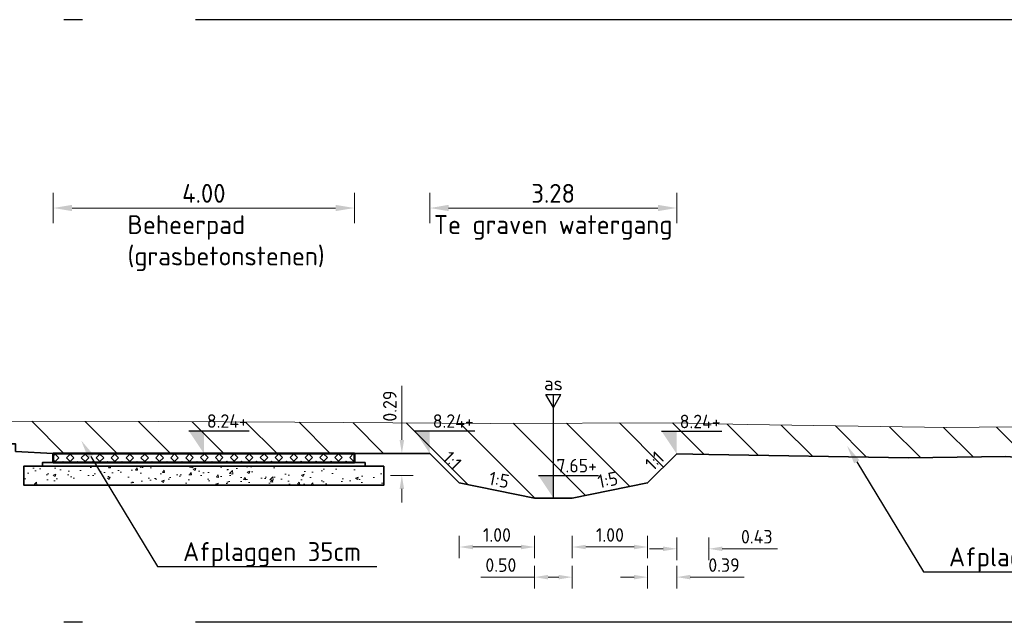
# Model space of a CAD drawing. Header units: metres. Extents: x 199581 to 207779, y 462378 to 466293.
# Tile 93 of 134: x 207303.58 to 207316.65, y 466069.59 to 466077.59. Entities that reach past the tile are written whole.
import ezdxf
from ezdxf import colors
from ezdxf.entities.mleader import LeaderData, LeaderLine
from ezdxf.enums import TextEntityAlignment as Align
from ezdxf.math import Vec2, Vec3

# ---------------------------------------------------------------- set-up
doc = ezdxf.new("R2010")
doc.units = ezdxf.units.M
doc.linetypes.add('AL-NAP_LIJN', pattern=[15.25, 12, -1.5, 0.25, -1.5])
doc.layers.get('0').update_dxf_attribs({"lineweight": 25})
for name, color, linetype, lineweight in [('B-WE-GR-MAAIVELD-G-GRIJS', 253, 'GW-MAAIVELD', 13), ('N-WA-VH-VERHARDING_FUNDERING-AD', 252, 'Continuous', 18), ('N-WA-VH-VERHARDING_FUNDERING_GRANULAAT_MENG-GD', 251, 'Continuous', 35), ('N-WA-VH-VERHARDING_FUNDERING_ZAND-GD', 251, 'Continuous', 35), ('N-WE-AM-AS-SD', 10, 'Continuous', 25), ('N-WE-GW-MAAIVELD-GD', 90, 'GW-MAAIVELD', 35), ('N-WE-GW-ONTGRAVING-WERK-AD', 253, 'Continuous', 18), ('N-WE-VH-VERHARDING_GRASBETONSTEEN-GD', 7, 'Continuous', 50), ('X-XX-AL-M', 7, 'Continuous', 18), ('X-XX-AL-NAP-GD', 253, 'AL-NAP_LIJN', 25), ('X-XX-AL-PEILMAAT-SD', 7, 'Continuous', 25), ('X-XX-AL-REFERENTIE-T25', 7, 'Continuous', 25), ('X-XX-AL-T18', 10, 'Continuous', 18)]:
    doc.layers.add(name, color=color, linetype=linetype, lineweight=lineweight)
doc.layers.add('N-WE-VH-VERHARDING_GRASBETONSTEEN-AD', color=72, linetype='Continuous', lineweight=18, transparency=0.3)
doc.styles.add('NLCS-ISO', font='NLCS-ISO.ttf')
doc.styles.add('NLCS-ISO-M100-T18', font='NLCS-ISO.ttf', dxfattribs={"height": 0.18})
doc.styles.add('NLCS-ISO-M100-T25', font='NLCS-ISO.ttf', dxfattribs={"height": 0.25})
doc.styles.add('NLCS-ISO-M50-T18', font='isocpeur.ttf', dxfattribs={"height": 0.09})
doc.linetypes.add('GW-MAAIVELD', pattern='A,12,[40,NLCS.SHX,S=1,R=0,X=0,Y=-0.5],12', length=24)
doc.dimstyles.new('NLCS-M100-T18-PIJL_L2_H1', dxfattribs={"dimscale": 0.1, "dimtxt": 2.5, "dimasz": 1.8, "dimexe": 2, "dimexo": 2, "dimgap": 0.7, "dimtad": 1, "dimzin": 0, "dimdsep": 46, "dimtxsty": 'NLCS-ISO-M100-T18', "dimcen": 0, "dimdle": 2, "dimclrd": 256, "dimclre": 256, "dimclrt": 10, "dimadec": 1, "dimazin": 0, "dimtfac": 1, "dimtdec": 3, "dimtofl": 0, "dimtmove": 0, "dimatfit": 3, "dimfxl": 2, "dimfxlon": 1, "dimtfillclr": 256, "dimtolj": 1, "dimtzin": 0, "dimlwd": -1, "dimlwe": -1, "dimarcsym": 0})
doc.dimstyles.new('NLCS-M100-T25-PIJL_L2_H1', dxfattribs={"dimscale": 0.1, "dimtxt": 2.5, "dimasz": 2.5, "dimexe": 2, "dimexo": 2, "dimgap": 0.7, "dimtad": 1, "dimzin": 0, "dimdsep": 46, "dimtxsty": 'NLCS-ISO-M100-T25', "dimcen": 0, "dimdle": 2, "dimclrd": 256, "dimclre": 256, "dimclrt": 256, "dimadec": 1, "dimazin": 0, "dimtfac": 1, "dimtdec": 3, "dimtofl": 0, "dimtmove": 0, "dimatfit": 3, "dimfxl": 2, "dimfxlon": 1, "dimtfillclr": 256, "dimtolj": 1, "dimtzin": 0, "dimlwd": -1, "dimlwe": -1, "dimarcsym": 0})

# ---------------------------------------------------------------- blocks, each defined once
blk = doc.blocks.new('SAM-AS-D')
for p, q in [((0, 3), (-0.25, 3.433)), ((0.25, 3.433), (-0.25, 3.433)), ((0, 0), (0, 3.433)), ((0, 3), (0.25, 3.433))]:
    blk.add_line(p, q)
blk = doc.blocks.new('SAL-PEILMAAT_INFRACAD_H01-SOD')
blk.add_line((-2, 3), (6, 3))
blk.add_solid([(-2, 3), (0, 3), (0, 0)])
at = {"style": 'NLCS-ISO'}
blk.add_attdef('...', (0.4, 3.4), '', height=1.8, dxfattribs=at)
blk = doc.blocks.new('*D101')
at = {"layer": 'X-XX-AL-M', "transparency": 16777216}
for p, q in [((207309.019, 466074.89), (207309.019, 466075.29)), ((207312.297, 466074.89), (207312.297, 466075.29)), ((207309.269, 466075.09), (207312.047, 466075.09))]:
    blk.add_line(p, q, dxfattribs=at)
for points in [[(207309.269, 466075.132), (207309.269, 466075.049), (207309.019, 466075.09)], [(207312.047, 466075.132), (207312.047, 466075.049), (207312.297, 466075.09)]]:
    blk.add_solid(points, dxfattribs=at)
at = {"layer": 'X-XX-AL-M', "transparency": 16777216, "insert": (207310.658, 466075.285), "char_height": 0.25, "attachment_point": 5, "style": 'NLCS-ISO-M100-T25'}
blk.add_mtext('\\A1;3.28', dxfattribs=at)
blk = doc.blocks.new('*D102')
at = {"layer": 'X-XX-AL-M', "transparency": 16777216}
for p, q in [((207310.911, 466070.74), (207310.911, 466070.44)), ((207311.911, 466070.74), (207311.911, 466070.44)), ((207311.091, 466070.59), (207311.731, 466070.59))]:
    blk.add_line(p, q, dxfattribs=at)
for points in [[(207311.091, 466070.62), (207311.091, 466070.56), (207310.911, 466070.59)], [(207311.731, 466070.62), (207311.731, 466070.56), (207311.911, 466070.59)]]:
    blk.add_solid(points, dxfattribs=at)
at = {"layer": 'X-XX-AL-M', "transparency": 16777216, "insert": (207311.411, 466070.75), "char_height": 0.18, "attachment_point": 5, "style": 'NLCS-ISO-M100-T18'}
blk.add_mtext('\\A1;1.00', dxfattribs=at)
blk = doc.blocks.new('*D103')
at = {"layer": 'X-XX-AL-M', "transparency": 16777216}
for p, q in [((207310.411, 466070.34), (207310.411, 466070.04)), ((207310.911, 466070.34), (207310.911, 466070.04)), ((207310.411, 466070.19), (207309.695, 466070.19)), ((207310.731, 466070.19), (207310.591, 466070.19))]:
    blk.add_line(p, q, dxfattribs=at)
for points in [[(207310.591, 466070.22), (207310.591, 466070.16), (207310.411, 466070.19)], [(207310.731, 466070.22), (207310.731, 466070.16), (207310.911, 466070.19)]]:
    blk.add_solid(points, dxfattribs=at)
at = {"layer": 'X-XX-AL-M', "transparency": 16777216, "insert": (207309.963, 466070.35), "char_height": 0.18, "attachment_point": 5, "style": 'NLCS-ISO-M100-T18'}
blk.add_mtext('\\A1;0.50', dxfattribs=at)
blk = doc.blocks.new('*D104')
at = {"layer": 'X-XX-AL-M', "transparency": 16777216}
for p, q in [((207311.911, 466070.34), (207311.911, 466070.04)), ((207312.297, 466070.34), (207312.297, 466070.04)), ((207311.731, 466070.19), (207311.551, 466070.19)), ((207312.477, 466070.19), (207313.193, 466070.19))]:
    blk.add_line(p, q, dxfattribs=at)
for points in [[(207311.731, 466070.22), (207311.731, 466070.16), (207311.911, 466070.19)], [(207312.477, 466070.22), (207312.477, 466070.16), (207312.297, 466070.19)]]:
    blk.add_solid(points, dxfattribs=at)
at = {"layer": 'X-XX-AL-M', "transparency": 16777216, "insert": (207312.925, 466070.35), "char_height": 0.18, "attachment_point": 5, "style": 'NLCS-ISO-M100-T18'}
blk.add_mtext('\\A1;0.39', dxfattribs=at)
blk = doc.blocks.new('*D105')
at = {"layer": 'X-XX-AL-M', "transparency": 16777216}
for p, q in [((207309.411, 466070.74), (207309.411, 466070.44)), ((207310.411, 466070.74), (207310.411, 466070.44)), ((207310.231, 466070.59), (207309.591, 466070.59))]:
    blk.add_line(p, q, dxfattribs=at)
for points in [[(207309.591, 466070.62), (207309.591, 466070.56), (207309.411, 466070.59)], [(207310.231, 466070.62), (207310.231, 466070.56), (207310.411, 466070.59)]]:
    blk.add_solid(points, dxfattribs=at)
at = {"layer": 'X-XX-AL-M', "transparency": 16777216, "insert": (207309.911, 466070.75), "char_height": 0.18, "attachment_point": 5, "style": 'NLCS-ISO-M100-T18'}
blk.add_mtext('\\A1;1.00', dxfattribs=at)
blk = doc.blocks.new('*D106')
at = {"layer": 'X-XX-AL-M', "transparency": 16777216}
for p, q in [((207312.297, 466070.716), (207312.297, 466070.416)), ((207312.723, 466070.716), (207312.723, 466070.416)), ((207312.117, 466070.566), (207311.937, 466070.566)), ((207312.903, 466070.566), (207313.637, 466070.566))]:
    blk.add_line(p, q, dxfattribs=at)
for points in [[(207312.117, 466070.596), (207312.117, 466070.536), (207312.297, 466070.566)], [(207312.903, 466070.596), (207312.903, 466070.536), (207312.723, 466070.566)]]:
    blk.add_solid(points, dxfattribs=at)
at = {"layer": 'X-XX-AL-M', "transparency": 16777216, "insert": (207313.36, 466070.726), "char_height": 0.18, "attachment_point": 5, "style": 'NLCS-ISO-M100-T18'}
blk.add_mtext('\\A1;0.43', dxfattribs=at)
blk = doc.blocks.new('*D229')
at = {"layer": 'X-XX-AL-M', "transparency": 16777216}
for p, q in [((207308.649, 466072.012), (207308.649, 466072.728)), ((207308.499, 466071.832), (207308.799, 466071.832)), ((207308.799, 466071.54), (207308.499, 466071.54)), ((207308.649, 466071.36), (207308.649, 466071.18))]:
    blk.add_line(p, q, dxfattribs=at)
for points in [[(207308.619, 466072.012), (207308.679, 466072.012), (207308.649, 466071.832)], [(207308.619, 466071.36), (207308.679, 466071.36), (207308.649, 466071.54)]]:
    blk.add_solid(points, dxfattribs=at)
at = {"layer": 'X-XX-AL-M', "transparency": 16777216, "insert": (207308.489, 466072.46), "char_height": 0.18, "attachment_point": 5, "rotation": 90, "style": 'NLCS-ISO-M100-T18'}
blk.add_mtext('\\A1;0.29', dxfattribs=at)
blk = doc.blocks.new('*D284')
at = {"layer": 'X-XX-AL-M', "transparency": 16777216}
for p, q in [((207304.021, 466074.89), (207304.021, 466075.29)), ((207308.019, 466074.89), (207308.019, 466075.29)), ((207304.271, 466075.09), (207307.769, 466075.09))]:
    blk.add_line(p, q, dxfattribs=at)
for points in [[(207304.271, 466075.132), (207304.271, 466075.049), (207304.021, 466075.09)], [(207307.769, 466075.132), (207307.769, 466075.049), (207308.019, 466075.09)]]:
    blk.add_solid(points, dxfattribs=at)
at = {"layer": 'X-XX-AL-M', "transparency": 16777216, "insert": (207306.02, 466075.285), "char_height": 0.25, "attachment_point": 5, "style": 'NLCS-ISO-M100-T25'}
blk.add_mtext('\\A1;4.00', dxfattribs=at)

msp = doc.modelspace()

# ---------------------------------------------------------------- hatches: boundary and pattern name
at = {"layer": 'N-WA-VH-VERHARDING_FUNDERING-AD'}
h = msp.add_hatch(dxfattribs=at)
h.set_pattern_fill('AVH-FUNDERING_GRANULAAT_MENG_01', color=256, scale=0.05, pattern_type=2)
h.set_pattern_definition([(50, (207305.82783, 466071.54822), (0.35863, -0.031376), [0.0375, -0.4125]), (355, (207305.82783, 466071.54822), (-0.069376, 0.376096), [0.03, -0.33]), (100.451, (207305.85772, 466071.5456), (0.289255, 0.34472), [0.03187, -0.35057]), (46.184, (207305.82783, 466071.64822), (0.53362, -0.08276), [0.05625, -0.61875]), (96.636, (207305.8723, 466071.64133), (0.46733, 0.48706), [0.047805, -0.52586]), (351.184, (207305.82783, 466071.6482), (0.46733, 0.48706), [0.045, -0.495]), (21, (207305.87783, 466071.62322), (0.298454, -0.20131), [0.0375, -0.4125]), (326, (207305.87783, 466071.62322), (0.12166, 0.362575), [0.03, -0.33]), (71.451, (207305.9027, 466071.60645), (0.42011, 0.161265), [0.03187, -0.35057]), (37.5, (207305.82783, 466071.54822), (0.00608, 0.166447), [0, -0.326, 0, -0.335, 0, -0.33125]), (7.5, (207305.82783, 466071.54822), (0.131535, 0.197206), [0, -0.191, 0, -0.3185, 0, -0.12625]), (327.5, (207305.71633, 466071.54822), (0.266911, -0.0112774), [0, -0.125, 0, -0.39, 0, -0.5175]), (317.5, (207305.66633, 466071.54822), (0.291593, 0.050052), [0, -0.1625, 0, -0.259, 0, -0.3675])])
h.paths.add_polyline_path([(207303.63, 466071.662), (207303.63, 466071.412), (207308.41, 466071.412), (207308.41, 466071.662)])
at = {"layer": 'N-WE-GW-ONTGRAVING-WERK-AD'}
h = msp.add_hatch(dxfattribs=at)
h.set_pattern_fill('AGW-WERK_ONTGRAVEN-SO', color=256, scale=0.1, pattern_type=2)
h.set_pattern_definition([(135, (-2.5, 0), (-0.3535533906, -0.3535533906), [])])
h.paths.add_polyline_path([(207309.828, 466072.231), (207307.228, 466072.246), (207306.29, 466072.25), (207305.412, 466072.255), (207302.753, 466072.261), (207299.91, 466072.255), (207299.215, 466072.252), (207298.565, 466072.252), (207298.161, 466072.252), (207298.161, 466071.952), (207298.71, 466071.952), (207299.405, 466071.955), (207302.247, 466071.961), (207303.521, 466071.958), (207303.521, 466071.858), (207304.021, 466071.832), (207308.019, 466071.832), (207309.019, 466071.832), (207309.411, 466071.44), (207310.411, 466071.24), (207310.911, 466071.24), (207311.911, 466071.44), (207312.297, 466071.826), (207312.723, 466071.816), (207315.374, 466071.775), (207316.666, 466071.79), (207317.714, 466071.716), (207318.774, 466071.702), (207318.407, 466072.104), (207317.183, 466072.19), (207315.88, 466072.175), (207313.236, 466072.216), (207312.26, 466072.239)])
at = {"layer": 'N-WE-VH-VERHARDING_GRASBETONSTEEN-AD'}
h = msp.add_hatch(dxfattribs=at)
h.set_pattern_fill('AVH-GRASBETONSTEEN_02', color=256, scale=0.1, angle=0.1022, pattern_type=2)
h.set_pattern_definition([(45.102249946, (-5845.43226, 3350.82549), (-0.099171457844, 0.09881812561), [0.07, -0.07]), (135.102249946, (-5845.43226, 3350.82549), (-0.09881812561, -0.099171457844), [0.07, -0.07]), (45.102249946, (-5845.48185, 3350.8749), (-0.099171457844, 0.09881812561), [0.07, -0.07]), (135.102249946, (-5845.38285, 3350.87507), (-0.09881812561, -0.099171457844), [0.07, -0.07])])
h.paths.add_polyline_path([(207308.019, 466071.832), (207308.019, 466071.712), (207304.021, 466071.712), (207304.021, 466071.832)])

# ---------------------------------------------------------------- linework, layer by layer
at = {"layer": 'B-WE-GR-MAAIVELD-G-GRIJS', "flags": 128}
msp.add_lwpolyline([(207298.161, 466072.252), (207298.565, 466072.252), (207299.215, 466072.252), (207299.91, 466072.255), (207302.753, 466072.261), (207305.412, 466072.255), (207306.29, 466072.25), (207307.228, 466072.246), (207309.828, 466072.231), (207312.26, 466072.239), (207313.236, 466072.216), (207315.88, 466072.175), (207317.183, 466072.19), (207318.407, 466072.104), (207319.195, 466071.239), (207320.097, 466071.141), (207321.16, 466071.125), (207321.745, 466071.243), (207322.235, 466071.543), (207323.855, 466071.572), (207324.93, 466071.815), (207326.275, 466072.002), (207328.194, 466072.036), (207329.616, 466072.085), (207331.659, 466072.143), (207331.659, 466072.143), (207331.804, 466072.176), (207333.161, 466072.261)], dxfattribs=at)
at = {"layer": 'N-WA-VH-VERHARDING_FUNDERING_GRANULAAT_MENG-GD', "flags": 128}
msp.add_lwpolyline([(207308.41, 466071.662), (207308.41, 466071.412), (207303.63, 466071.412), (207303.63, 466071.662)], close=True, dxfattribs=at)
at = {"layer": 'N-WA-VH-VERHARDING_FUNDERING_ZAND-GD', "flags": 128}
msp.add_lwpolyline([(207308.16, 466071.712), (207308.16, 466071.662), (207303.88, 466071.662), (207303.88, 466071.712)], close=True, dxfattribs=at)
at = {"layer": 'N-WE-GW-MAAIVELD-GD', "flags": 128}
msp.add_lwpolyline([(207298.161, 466071.952), (207298.71, 466071.952), (207299.405, 466071.955), (207302.247, 466071.961), (207303.521, 466071.958), (207303.521, 466071.858), (207304.021, 466071.832), (207308.019, 466071.832), (207309.019, 466071.832), (207309.411, 466071.44), (207310.411, 466071.24), (207310.911, 466071.24), (207311.911, 466071.44), (207312.297, 466071.826), (207312.723, 466071.816), (207315.374, 466071.775), (207316.666, 466071.79), (207317.714, 466071.716), (207325.801, 466071.603), (207326.001, 466071.606), (207326.849, 466071.721), (207327.697, 466071.737), (207329.12, 466071.785), (207329.12, 466071.785), (207330.611, 466072.128)], dxfattribs=at)
at = {"layer": 'N-WE-VH-VERHARDING_GRASBETONSTEEN-GD'}
msp.add_lwpolyline([(207308.019, 466071.832), (207308.019, 466071.712), (207304.021, 466071.712), (207304.021, 466071.832)], close=True, dxfattribs=at)
at = {"layer": 'X-XX-AL-NAP-GD', "flags": 128}
for points in [[(207333.161, 466077.59), (207298.161, 466077.59)], [(207333.161, 466069.59), (207298.161, 466069.59)]]:
    msp.add_lwpolyline(points, dxfattribs=at)

# ---------------------------------------------------------------- block references
at = {"layer": 'N-WE-AM-AS-SD', "xscale": -0.4, "yscale": 0.4, "zscale": 2}
msp.add_blockref('SAM-AS-D', (207310.661, 466071.24), dxfattribs=at)
at = {"layer": 'X-XX-AL-PEILMAAT-SD', "xscale": 0.1, "yscale": 0.1, "zscale": 0.1}
for p, values in [((207306.02, 466071.832), {'...': '8.24+'}), ((207309.019, 466071.832), {'...': '8.24+'}), ((207312.297, 466071.826), {'...': '8.24+'}), ((207310.661, 466071.24), {'...': '7.65+'})]:
    msp.add_blockref('SAL-PEILMAAT_INFRACAD_H01-SOD', p, dxfattribs=at).add_auto_attribs(values)

# ---------------------------------------------------------------- texts
at = {"layer": 'X-XX-AL-REFERENTIE-T25', "char_height": 0.25, "attachment_point": 1, "style": 'NLCS-ISO-M100-T25'}
for s, width, insert in [('Beheerpad\\P(grasbetonstenen)', 0.97587, (207305.007, 466074.995)), ('Te graven watergang', 3.80398, (207309.073, 466074.995))]:
    msp.add_mtext_dynamic_manual_height_columns(s, width=width, gutter_width=1.25, heights=[0], dxfattribs=dict(at, insert=insert))
at = {"layer": 'X-XX-AL-T18', "style": 'NLCS-ISO-M50-T18'}
msp.add_text('as', height=0.18, dxfattribs=at).set_placement((207310.661, 466072.617), align=Align.BOTTOM_CENTER)
at = {"layer": 'X-XX-AL-T18', "style": 'NLCS-ISO-M100-T18'}
for s, rotation, p in [('1:1', 315, (207309.215, 466071.636)), ('1:1', 45, (207312.104, 466071.633)), ('1:5', 348.6901, (207309.911, 466071.34)), ('1:5', 11.3099, (207311.411, 466071.34))]:
    msp.add_text(s, height=0.18, rotation=rotation, dxfattribs=at).set_placement(p, align=Align.BOTTOM_CENTER)

# ---------------------------------------------------------------- dimensions: what is measured, and where the dimension line sits
at = {"layer": 'X-XX-AL-M'}
for base, p1, p2, picture, middle in [((207308.019, 466075.09), (207304.021, 466071.832), (207308.019, 466071.832), '*D284', (207306.02, 466075.285)), ((207312.297, 466075.09), (207309.019, 466071.832), (207312.297, 466071.826), '*D101', (207310.658, 466075.285))]:
    dim = msp.add_linear_dim(base=base, p1=p1, p2=p2, dimstyle='NLCS-M100-T25-PIJL_L2_H1', dxfattribs=at)
    dim.commit()
    dim.dimension.update_dxf_attribs({"geometry": picture, "text_midpoint": middle})
dim = msp.add_linear_dim(base=(207308.649, 466071.832), p1=(207310.411, 466071.54), p2=(207308.019, 466071.832), angle=90, dimstyle='NLCS-M100-T18-PIJL_L2_H1', override={"dimexe": 1.5, "dimexo": 1.5, "dimclrt": 256, "dimfxl": 1.5}, dxfattribs=at)
dim.commit()
dim.dimension.update_dxf_attribs({"geometry": '*D229', "text_midpoint": (207308.489, 466072.46)})
for base, p1, p2, picture, middle in [((207312.297, 466070.19), (207311.911, 466071.44), (207312.297, 466071.826), '*D104', (207312.925, 466070.35)), ((207312.723, 466070.566), (207312.297, 466071.826), (207312.723, 466071.816), '*D106', (207313.36, 466070.726)), ((207309.411, 466070.59), (207310.411, 466071.24), (207309.411, 466071.44), '*D105', (207309.911, 466070.75)), ((207311.911, 466070.59), (207310.911, 466071.24), (207311.911, 466071.44), '*D102', (207311.411, 466070.75)), ((207310.411, 466070.19), (207310.911, 466071.24), (207310.411, 466071.24), '*D103', (207309.963, 466070.35))]:
    dim = msp.add_linear_dim(base=base, p1=p1, p2=p2, dimstyle='NLCS-M100-T18-PIJL_L2_H1', override={"dimexe": 1.5, "dimexo": 1.5, "dimclrt": 256, "dimfxl": 1.5}, dxfattribs=at)
    dim.commit()
    dim.dimension.update_dxf_attribs({"geometry": picture, "text_midpoint": middle})

# ---------------------------------------------------------------- leaders
at = {"layer": 'X-XX-AL-REFERENTIE-T25'}
ml = msp.add_multileader_mtext('Standard', dxfattribs=at)
ml.set_content('Afplaggen 35cm', color=256, style='NLCS-ISO-M100-T25')
ml.set_leader_properties(color=256, linetype='ByLayer', lineweight=-1)
ml.build(insert=Vec2(0, 0))
ml.multileader.update_dxf_attribs({"text_left_attachment_type": 5, "text_right_attachment_type": 5, "dogleg_length": 0.25, "arrow_head_size": 0.25})
ctx = ml.context
ctx.base_point, ctx.char_height, ctx.arrow_head_size, ctx.landing_gap_size, ctx.plane_origin = Vec3(207305.654, 466070.329), 0.25, 0.25, 0.09, Vec3(207304.391, 466072.005)
ctx.left_attachment, ctx.right_attachment = 5, 5
notes = []
notes.append((ctx, [(1, (1, 1, 0), (207305.404, 466070.329), (1, 0), 0.25, [(0, [(207304.391, 466072.005)], 0, [])])]))
ctx.mtext.insert, ctx.mtext.flow_direction = Vec3(207305.744, 466070.654), 5
ml = msp.add_multileader_mtext('Standard', dxfattribs=at)
ml.set_content('Afplaggen 40cm', color=256, style='NLCS-ISO-M100-T25')
ml.set_leader_properties(color=256, linetype='ByLayer', lineweight=-1)
ml.build(insert=Vec2(0, 0))
ml.multileader.update_dxf_attribs({"text_left_attachment_type": 5, "text_right_attachment_type": 5, "dogleg_length": 0.25, "arrow_head_size": 0.25})
ctx = ml.context
ctx.base_point, ctx.char_height, ctx.arrow_head_size, ctx.landing_gap_size, ctx.plane_origin = Vec3(207315.822, 466070.259), 0.25, 0.25, 0.09, Vec3(207314.558, 466071.935)
ctx.left_attachment, ctx.right_attachment = 5, 5
notes.append((ctx, [(1, (1, 1, 0), (207315.572, 466070.259), (1, 0), 0.25, [(0, [(207314.558, 466071.935)], 0, [])])]))
ctx.mtext.insert, ctx.mtext.flow_direction = Vec3(207315.912, 466070.584), 5
for ctx, leaders in notes:
    for number, flags, end, landing, length, lines in leaders:
        leader = LeaderData()
        leader.index, (leader.has_last_leader_line, leader.has_dogleg_vector, leader.attachment_direction) = number, flags
        leader.last_leader_point, leader.dogleg_vector, leader.dogleg_length = Vec3(end), Vec3(landing), length
        for number, points, colour, breaks in lines:
            line = LeaderLine()
            line.index, line.vertices, line.color, line.breaks = number, Vec3.list(points), colors.encode_raw_color(colour), breaks
            leader.lines.append(line)
        ctx.leaders.append(leader)

doc.saveas('drawing.dxf')
